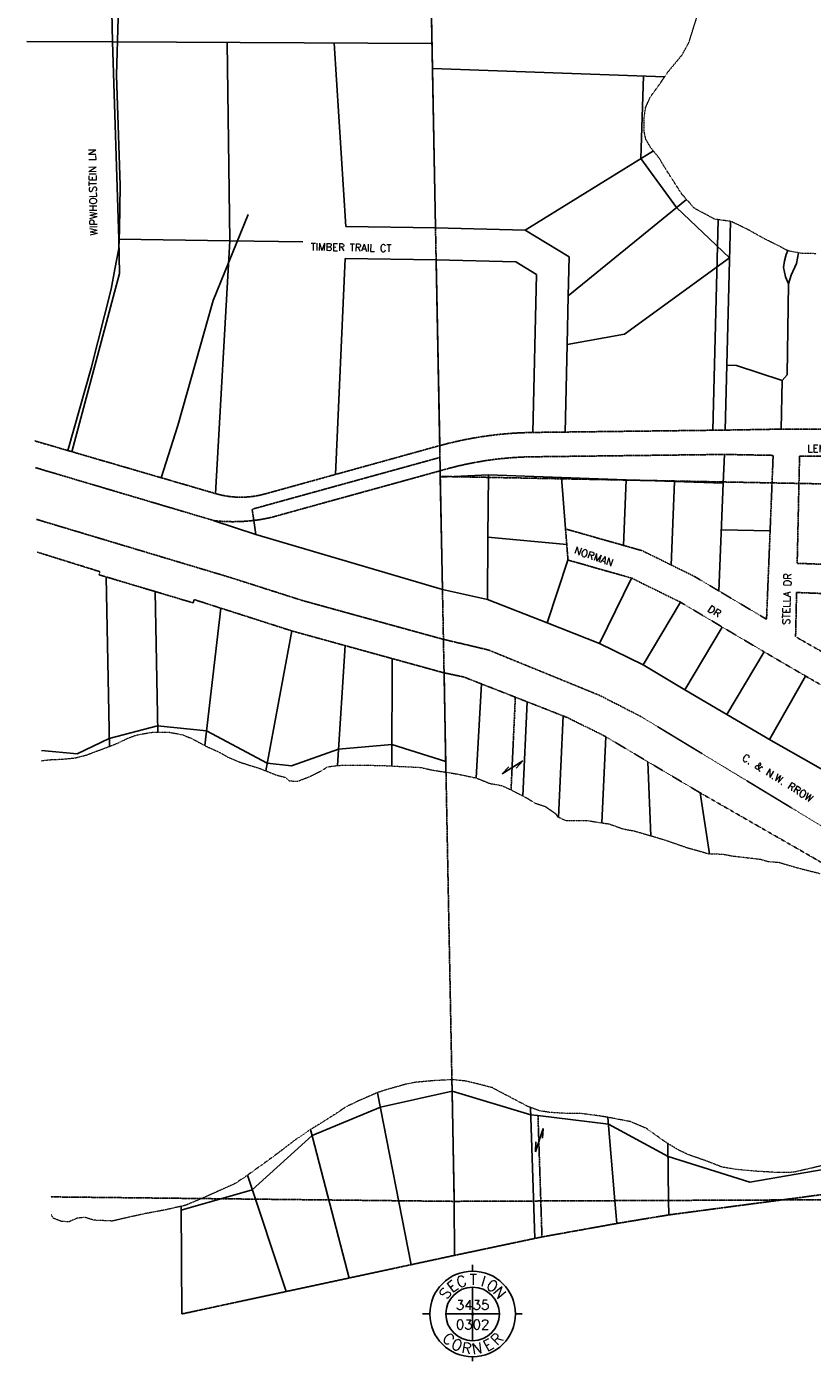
# Model space of a CAD drawing. Extents: x 382064 to 394843, y 99495 to 121971.
# Tile 1 of 36: x 382461 to 384075, y 99495 to 102237. Entities that reach past the tile are written whole.
import ezdxf
from ezdxf.enums import TextEntityAlignment as Align

# ---------------------------------------------------------------- set-up
doc = ezdxf.new("R2010")
doc.units = 0
doc.header["$LTSCALE"] = 0.005
doc.header["$MEASUREMENT"] = 0
for name, pattern in [('DGN Style 6', [74.75, 25, -12.5, 6.25, -12.5, 6, -12.5]), ('Erwl', [0.8, 0.175, -0.05, 0.35, -0.05, 0.175]), ('HIDDEN2', [0.1875, 0.125, -0.0625]), ('PHANTOM', [2.5, 1.25, -0.25, 0.25, -0.25, 0.25, -0.25])]:
    doc.linetypes.add(name, pattern=pattern)
for name, color, linetype in [('17N', 7, 'Continuous'), ('20H', 2, 'Continuous'), ('30F', 1, 'PHANTOM'), ('30S', 1, 'PHANTOM'), ('Y', 2, 'Continuous')]:
    doc.layers.add(name, color=color, linetype=linetype)
for name, color, linetype, lineweight in [('E_RW_Existing', 1, 'Erwl', 25), ('E_RW_Property', 1, 'Continuous', 25), ('E_WTR', 4, 'DGN Style 6', 15)]:
    doc.layers.add(name, color=color, linetype=linetype, lineweight=lineweight)
doc.styles.add('DIM', font='SIMPLEX', dxfattribs={"height": 20})
doc.styles.add('R', font='ROMANS.shx', dxfattribs={"height": 35})
doc.styles.add('T', font='TXT.shx', dxfattribs={"height": 20})

# ---------------------------------------------------------------- blocks, each defined once
blk = doc.blocks.new('H')
at = {"layer": '20H', "color": 2}
for p, q in [((0, 25), (5.2, 5.7)), ((0, -25), (0, 25)), ((-5.2, -5.7), (0, -25))]:
    blk.add_line(p, q, dxfattribs=at)
blk = doc.blocks.new('S', base_point=(4834.4, 3124.9))
at = {"layer": 'Y'}
for p, q in [((4834.4, 3212.9), (4834.4, 3226.2)), ((4834.4, 3124.9), (4834.4, 3179.9)), ((4746.4, 3124.9), (4731.5, 3124.9)), ((4834.4, 3124.9), (4779.4, 3124.9)), ((4834.4, 3124.9), (4889.4, 3124.9)), ((4834.4, 3124.9), (4834.4, 3069.9)), ((4922.4, 3124.9), (4936.3, 3124.9)), ((4834.4, 3062.4), (4834.4, 3061)), ((4834.4, 3036.9), (4834.4, 3027.7))]:
    blk.add_line(p, q, dxfattribs=at)
for radius in [88, 55, 2]:
    blk.add_circle((4834.4, 3124.9), radius, dxfattribs=at)
at = {"layer": 'Y', "style": 'DIM'}
for s, rotation, p in [('E', 37, (4799.4, 3173.2)), ('C', 20, (4815.1, 3181.4)), ('I', 343, (4853, 3181.6)), ('O', 326, (4868.8, 3173.7)), ('N', 309, (4881.6, 3161.5)), ('S', 54, (4786.8, 3160.9)), ('C', 317.5308, (4777.7, 3065.5)), ('O', 334.5308, (4797.5, 3051.5)), ('E', 28.5308, (4872.1, 3051.9)), ('R', 45.5308, (4891.8, 3066.1)), ('R', 351.5308, (4820.6, 3043.9)), ('N', 8.5308, (4844.9, 3043.4))]:
    blk.add_text(s, height=22, rotation=rotation, dxfattribs=at).set_placement(p, align=Align.CENTER)
blk.add_text('T', height=22, dxfattribs=at).set_placement((4835.6, 3184.6), align=Align.CENTER)
at = {"layer": 'Y', "style": 'T'}
for tag, p in [('SECN', (4834.4, 3133.6)), ('SECS', (4834.4, 3093.1))]:
    blk.add_attdef(tag, text='', height=20, dxfattribs=at).set_placement(p, align=Align.CENTER)

msp = doc.modelspace()

# ---------------------------------------------------------------- linework, layer by layer
at = {"layer": '30F'}
msp.add_line((385954.8, 101261.6), (383310.4, 101313.1), dxfattribs=at)
at = {"layer": '30S'}
for p, q in [((383281.8, 102802.5), (383339.1, 99823.7)), ((382510.3, 99832.9), (383339.1, 99823.7)), ((383339.1, 99823.7), (385978.8, 99835.1))]:
    msp.add_line(p, q, dxfattribs=at)
at = {"layer": 'E_RW_Existing'}
for p, q in [((383309.2, 101376.4), (383095, 101317.2)), ((382479.2, 101331.1), (382846.2, 101222.2)), ((383310.2, 101324.8), (383108.3, 101269)), ((382950.4, 101277.2), (383095, 101317.2)), ((383686.4, 101171.5), (383567.7, 101205.2)), ((383567.7, 101205.2), (383570.2, 101173.3)), ((383987.9, 101201.6), (383980.5, 101019.6)), ((382611.5, 101117.4), (382482.8, 101157.5)), ((383572.7, 101141.3), (383570.2, 101173.3)), ((383725.1, 101160.6), (383686.4, 101171.5)), ((383784.9, 101131.1), (383725.1, 101160.6)), ((383572.7, 101141.3), (383703.4, 101104.2)), ((383833, 101107.3), (383784.9, 101131.1)), ((384143.4, 101130.8), (384043.5, 101134.6)), ((382609.4, 101111), (382611.5, 101117.4)), ((382624.4, 101106.6), (382609.4, 101111)), ((382624.4, 101106.6), (382724.9, 101076.6)), ((383703.4, 101104.2), (383803.6, 101054.8)), ((383882.8, 101077.7), (383833, 101107.3)), ((382724.9, 101076.6), (382802.9, 101053.3)), ((383980.5, 101019.6), (383882.8, 101077.7)), ((384042.2, 101074.6), (384040.2, 100983.7)), ((384192.1, 101068.9), (384042.2, 101074.6)), ((382802.9, 101053.3), (382804.8, 101060.1)), ((383803.6, 101054.8), (383889.6, 101003.7)), ((383889.6, 101003.7), (383975.5, 100952.7)), ((384040.2, 100983.7), (384170.6, 100909.5)), ((383975.5, 100952.7), (384064.1, 100901)), ((384064.1, 100901), (384151, 100851.5)), ((383250.5, 99693.6), (383339.6, 99712.7)), ((383123.1, 99666.2), (383250.5, 99693.6)), ((382994.1, 99638.5), (383123.1, 99666.2)), ((382779.3, 99592.3), (382994.1, 99638.5))]:
    msp.add_line(p, q, dxfattribs=at)
at = {"layer": 'E_RW_Existing', "flags": 128}
for points in [[(383500.7, 101403.5), (383566.8, 101404.3), (383895.4, 101408.3), (384010.8, 101410.3), (384109.8, 101410.1), (384209.8, 101410), (384384.2, 101410.4), (384630.4, 101410.7), (384746.8, 101393.5), (384783.6, 101386.6)], [(382478, 101386), (382539.4, 101368.1), (382553.8, 101363.9), (382568.2, 101359.7), (382848.7, 101277.9)], [(383501.3, 101353.5), (383894.1, 101358.3), (383994.1, 101356.4), (383987.9, 101201.6)], [(384043.5, 101134.6), (384048.3, 101354.5), (384148.3, 101354.5), (384313.1, 101354.5), (384313.1, 101354.5), (384624.1, 101361), (384738.5, 101344.2), (384821.2, 101328.6)], [(382481.4, 101224.8), (382879.8, 101105.3), (383024.6, 101059), (383132.9, 101029.1), (383229.3, 101002.5), (383316.9, 100978.4)], [(382804.8, 101060.1), (382859.6, 101042.5), (383005.8, 100995.7), (383115.4, 100965.5), (383211.8, 100938.9), (383318.2, 100909.6)], [(384306.7, 99850), (384156.3, 99845.8), (384011.6, 99826.6), (383779.7, 99795.9), (383672.8, 99778.2), (383519.3, 99750.6), (383504.5, 99747.5), (383339.6, 99712.7)]]:
    msp.add_lwpolyline(points, dxfattribs=at)
at = {"layer": 'E_RW_Existing'}
for points in [[(383501.3, 101353.5, 0.064481), (383322.5, 101328.2), (383310.2, 101324.8)], [(383722.2, 100820), (384153.6, 100558.3), (384440.5, 100368.5), (384459.6, 100357.1, 0.05051), (384935.6, 100143.2), (385088, 100091.5)]]:
    msp.add_lwpolyline(points, format="xyb", dxfattribs=at)
at = {"layer": 'E_RW_Existing', "flags": 128}
msp.add_lwpolyline([(382846.2, 101222.2, 0.082383), (382963.8, 101229), (383108.3, 101269)], format="xyb", dxfattribs=at)
at = {"layer": 'E_RW_Existing'}
for points in [[(383316.9, 100978.4), (383409, 100956.7), (383531.2, 100906.8), (383637.6, 100863.3), (383722.2, 100820)], [(383318.2, 100909.6), (383358.9, 100901), (383469.7, 100857.6), (383570.1, 100818.2), (383647.7, 100779.9), (383844.5, 100662.9)], [(383844.5, 100662.9), (384086.9, 100523.7), (384272.6, 100403.9), (384376.8, 100329), (384398.7, 100313.4), (384556.7, 100229.5)]]:
    msp.add_lwpolyline(points, dxfattribs=at)
for centre, radius, start, end in [((383509.8, 100650.5), 753, 90.6923, 105.4503), ((382900.8, 101456.8), 186.4, 253.7517, 285.4462)]:
    msp.add_arc(centre, radius, start, end, dxfattribs=at)
at = {"layer": 'E_RW_Property'}
for p, q in [((382626.9, 102805.6), (382636.9, 102205.7)), ((382636.9, 102205.7), (382461, 102206.6)), ((383293.3, 102202.6), (382636.9, 102205.7)), ((382650.4, 101800.6), (382636.9, 102205.7)), ((382878.3, 101797.2), (382872.8, 102204.6)), ((383116.4, 101826.8), (383092.3, 102203.5)), ((383294.3, 102151), (383771.4, 102134.4)), ((383727.6, 102135.9), (383722.2, 101966)), ((383484.6, 101819.4), (383748.1, 101982)), ((383722.2, 101966), (383795.6, 101865.4)), ((383573.3, 101684.2), (383816.3, 101882.2)), ((383795.6, 101865.4), (383904.4, 101762.1)), ((383300.6, 101823.8), (383116.4, 101826.8)), ((383484.6, 101819.4), (383300.6, 101823.8)), ((383575.2, 101764.2), (383484.6, 101819.4)), ((383895.4, 101408.3), (383906.3, 101837.1)), ((382651.6, 101729.8), (382650.4, 101800.6)), ((382650.4, 101800.6), (382878.3, 101797.2)), ((382848.7, 101277.9), (382878.3, 101797.2)), ((382878.3, 101797.2), (383028.3, 101795)), ((383095, 101317.2), (383115.4, 101760.8)), ((383115.4, 101760.8), (383301.9, 101758)), ((383301.9, 101758), (383465.6, 101753.7)), ((383573.3, 101684.2), (383575.2, 101764.2)), ((383904.4, 101762.1), (383689.1, 101605.4)), ((384017.7, 101756.2), (384020.6, 101768.8)), ((384020.6, 101768.8), (384024.4, 101777.1)), ((384042, 101750.4), (384045.9, 101772.6)), ((383465.6, 101753.7), (383508.3, 101727.7)), ((384015.7, 101742.6), (384017.7, 101756.2)), ((384019.6, 101723.2), (384015.7, 101742.6)), ((384030.8, 101726.6), (384042, 101750.4)), ((382553.8, 101363.9), (382651.6, 101729.8)), ((383508.3, 101727.7), (383500.7, 101403.5)), ((384025.7, 101708.5), (384019.6, 101723.2)), ((384022.6, 101522.1), (384025.7, 101708.5)), ((384022.6, 101522.1), (384025.7, 101708.5)), ((384025.7, 101708.5), (384030.8, 101726.6)), ((383571, 101584.3), (383573.3, 101684.2)), ((383689.1, 101605.4), (383571, 101584.3)), ((383571, 101584.3), (383566.8, 101404.3)), ((383898.8, 101541.5), (383918.6, 101541.1)), ((383918.6, 101541.1), (384012.4, 101510.3)), ((384012.4, 101510.3), (384022.6, 101522.1)), ((384012.4, 101510.3), (384022.6, 101522.1)), ((384010.8, 101410.3), (384012.4, 101510.3)), ((384010.8, 101410.3), (384012.4, 101510.3)), ((383891.7, 101299.3), (383894.1, 101358.3)), ((383310.2, 101324.8), (383310.5, 101311.6)), ((383310.5, 101311.6), (383409.5, 101316.3)), ((383314.9, 101080.6), (383310.5, 101311.6)), ((383408.4, 101188.3), (383409.5, 101316.3)), ((383409.5, 101316.3), (383559.4, 101311.1)), ((383559.4, 101311.1), (383691.9, 101306.4)), ((383559.4, 101311.1), (383567.7, 101205.2)), ((383691.9, 101306.4), (383686.4, 101171.5)), ((383691.9, 101306.4), (383791.8, 101302.9)), ((383791.8, 101302.9), (383784.9, 101131.1)), ((383791.8, 101302.9), (383891.7, 101299.3)), ((383891.7, 101299.3), (383882.8, 101077.7)), ((382931.8, 101194), (382927.5, 101222.8)), ((382931.8, 101194), (383314.9, 101080.6)), ((383408.4, 101188.3), (383407.3, 101060.3)), ((383570.2, 101173.3), (383408.4, 101188.3)), ((383987.9, 101201.6), (383887.9, 101203.3)), ((383530.2, 101012.1), (383572.7, 101141.3)), ((382630.8, 100758.5), (382624.4, 101106.6)), ((383703.4, 101104.2), (383637.3, 100970.2)), ((382730, 100787.9), (382724.9, 101076.6)), ((383803.6, 101054.8), (383727, 100925.9)), ((382827.1, 100760.2), (382859.6, 101042.5)), ((382952.1, 100708.3), (383005.8, 100995.7)), ((383889.6, 101003.7), (383812.9, 100874.8)), ((383099.4, 100719.1), (383115.4, 100965.5)), ((383211, 100718.2), (383211.8, 100938.9)), ((383975.5, 100952.7), (383898.9, 100823.7)), ((383322.1, 100705.5), (383318.2, 100909.6)), ((383394.8, 100886.9), (383384.3, 100693.6)), ((384060.6, 100903), (383986.4, 100772.7)), ((383489.2, 100849.9), (383480.3, 100656.6)), ((382729.8, 100800.7), (382630.5, 100774.8)), ((382830.6, 100790.2), (382729.8, 100800.7)), ((383563, 100821), (383553.3, 100613)), ((382564.3, 100743.2), (382630.5, 100774.8)), ((382955, 100724), (382830.6, 100790.2)), ((383650.6, 100778.2), (383642.4, 100601.4)), ((382491.2, 100750.1), (382564.3, 100743.2)), ((383101.6, 100752.5), (383005.1, 100718.5)), ((383211.1, 100762.5), (383101.6, 100752.5)), ((383321.7, 100727.3), (383211.1, 100762.5)), ((383005.1, 100718.5), (382955, 100724)), ((383737, 100726.8), (383742.7, 100575)), ((383844.5, 100662.9), (383863.5, 100537.8)), ((383334.7, 100050.2), (383334.3, 100073.6)), ((383181.5, 100047), (383250.5, 99693.6)), ((383334.7, 100050.4), (383187.4, 100016.9)), ((383496.2, 100001.3), (383334.7, 100050.2)), ((383339.1, 99823.7), (383334.7, 100050.2)), ((383187.4, 100016.9), (383047.2, 99959.1)), ((383504.5, 99747.5), (383495.8, 100016.7)), ((383511.1, 99999.8), (383496.2, 100001.3)), ((383511.1, 99999.8), (383655.7, 99982.6)), ((383668.9, 99825.1), (383654.5, 99996.3)), ((383655.7, 99982.6), (383778.3, 99916)), ((383047.2, 99959.1), (382924.1, 99847.5)), ((383044, 99971.3), (383123.1, 99666.2)), ((383777.9, 99942.4), (383779.4, 99825.6)), ((383946.2, 99863.4), (383778.3, 99916)), ((384143.4, 99897), (383946.2, 99863.4)), ((382914.2, 99877.3), (382994.1, 99638.5)), ((382924.1, 99847.5), (382778.4, 99805.6)), ((382778.3, 99813.5), (382779.3, 99592.3)), ((383339.1, 99823.7), (383339.6, 99712.7)), ((383672.8, 99778.2), (383668.9, 99825.1)), ((383779.3, 99825.6), (383779.7, 99795.9))]:
    msp.add_line(p, q, dxfattribs=at)
at = {"layer": 'E_RW_Property', "linetype": 'HIDDEN2'}
for p, q in [((383309.7, 101352.2), (382924, 101245.7)), ((382924, 101245.7), (382927.5, 101222.8)), ((383464.6, 100859.6), (383455.8, 100669.2)), ((383519.3, 99750.6), (383511.1, 99999.8))]:
    msp.add_line(p, q, dxfattribs=at)
at = {"layer": 'E_RW_Property'}
for points in [[(383274.6, 103262.1), (383281.8, 102802.5), (383294.3, 102151), (383300.6, 101823.8)], [(383301.9, 101758), (383309.2, 101376.4)], [(384314, 100575.8), (384264.8, 100607.1), (384163.7, 100671.6), (384076.8, 100721.1), (383989.9, 100770.6), (383898.9, 100823.7), (383812.9, 100874.8), (383727, 100925.9), (383637.3, 100970.2), (383530.2, 101012.1), (383407.3, 101060.3), (383314.9, 101080.6)]]:
    msp.add_lwpolyline(points, dxfattribs=at)
at = {"layer": 'E_RW_Property', "flags": 128}
for points in [[(382545.8, 101366.2), (382593.2, 101535.5), (382634.5, 101698.2), (382641.9, 101739), (382650.2, 101781.5), (382651.3, 101819.7), (382652.9, 101911.1), (382645.5, 102137.6), (382648.9, 102255.5), (382643.8, 102420), (382644.8, 102499.2), (382645.7, 102542.7)], [(382736.9, 101310.5), (382771.7, 101418), (382844, 101674.9), (382915.8, 101851)], [(382931.8, 101194), (382846.2, 101222.2)]]:
    msp.add_lwpolyline(points, dxfattribs=at)
at = {"layer": 'E_RW_Property', "color": 2, "flags": 128}
msp.add_lwpolyline([(383870.4, 101408), (383881.3, 101840.5)], dxfattribs=at)
at = {"layer": 'E_RW_Property', "linetype": 'HIDDEN2', "flags": 128}
msp.add_lwpolyline([(383310.2, 101324.8), (383309.7, 101352.2)], dxfattribs=at)
at = {"layer": 'E_WTR'}
for points in [[(383731.6, 102069.6), (383741.6, 102092.4), (383761.5, 102119.6), (383777.5, 102143.4), (383808, 102180.3), (383821.7, 102206.2), (383830.7, 102235.3), (383838.8, 102260.8)], [(383731.6, 102069.6), (383728.9, 102053.8), (383728.5, 102035.4), (383728.5, 102022), (383731.6, 102007.6)], [(384082.3, 101770.7), (384054.3, 101771.2), (384030.8, 101775.2), (384021.8, 101777.9), (384006.5, 101786.4), (383978.2, 101800.2), (383940.6, 101821.1), (383907.9, 101836.9), (383874.2, 101841.5), (383832.8, 101863.7), (383806.7, 101893), (383785.3, 101926.3), (383774, 101943.8), (383759.8, 101967.5), (383742, 101989.6), (383731.6, 102007.6)], [(382491.7, 100729), (382494.3, 100729.5), (382512.7, 100731.4), (382532.7, 100732.1), (382560.8, 100734.9), (382584, 100740.8), (382598.8, 100746.7), (382618.6, 100753.8), (382647.5, 100765), (382667.1, 100774.6), (382685.1, 100781.5), (382713.2, 100786.8), (382725.3, 100788), (382754, 100787.5), (382780.6, 100782.6), (382799.9, 100774.7), (382828.8, 100759.2), (382858.8, 100745.5), (382873.2, 100737), (382897.3, 100726.6), (382940.2, 100713), (382952.1, 100708.3)], [(382952.1, 100708.3), (382974.7, 100699.4), (382992.3, 100695), (383000.4, 100688), (383007.2, 100687.2), (383018.5, 100687.3), (383042.7, 100696.7), (383066.1, 100708.3), (383078.8, 100716.5), (383099.4, 100719.1), (383113.3, 100720.2), (383161.4, 100719.9), (383197.3, 100718.9), (383232.3, 100717.1), (383269.3, 100715.4), (383293.5, 100710), (383322.1, 100705.5)], [(383322.1, 100705.5), (383332.2, 100703.9), (383346.7, 100701.5), (383384.3, 100693.6), (383412.8, 100682.3), (383437.7, 100677.7), (383455.8, 100669.2), (383490.7, 100651.2), (383503.4, 100642.6), (383526.3, 100634.9), (383546.7, 100620.8), (383551.5, 100613.9), (383567.2, 100606.6), (383588.1, 100606), (383613.5, 100605.9), (383657.4, 100599.1), (383686.2, 100588.9), (383709.6, 100584.6), (383747.6, 100573.6), (383774.4, 100565.4), (383816.7, 100550.7), (383862.3, 100537.8), (383891.1, 100537.2), (383909.1, 100533.5), (383967.2, 100526.8), (383984.6, 100521.8), (384005.3, 100520.5), (384042.3, 100509.5), (384091, 100497.2)], [(383334.3, 100073.6), (383299.4, 100071.8), (383261.9, 100068.5), (383241.8, 100064.9), (383201.6, 100053.6), (383182.1, 100047.3), (383142.9, 100030.4), (383116.9, 100017.8), (383099.6, 100006.1), (383067.3, 99985.6), (383038.2, 99967.6), (383010.8, 99948.7), (382976.1, 99922), (382942, 99897.2), (382912.3, 99875.9), (382888.3, 99859.9), (382829.2, 99833.3), (382786.8, 99815.4), (382778.3, 99813.5)], [(384095, 99897.2), (384070.3, 99891.4), (384035.3, 99883.4), (384004.8, 99882.9), (383958.1, 99885.6), (383919.3, 99889.1), (383889.4, 99894), (383858.3, 99906.1), (383819.9, 99919.6), (383800.1, 99928.9), (383789.9, 99935.1), (383771.3, 99946.5), (383748.1, 99963.4), (383733.9, 99973.5), (383701, 99987.5), (383653.7, 99996.5), (383636, 99999.4), (383601.4, 100003.9), (383574.1, 100004.1), (383537, 100006.2), (383514.5, 100009.6), (383489.9, 100018.8), (383463.2, 100032.8), (383437.7, 100046.2), (383417.1, 100057.2), (383388.1, 100064.8), (383362, 100070.9), (383336.6, 100073.7), (383334.3, 100073.6)], [(382778.3, 99813.5), (382744.5, 99805.9), (382705.1, 99798.6), (382661.1, 99788.9), (382636.8, 99783.2), (382598.5, 99785), (382580.2, 99790.9), (382564.4, 99788.9), (382547.8, 99781.6), (382532.8, 99782.3), (382516, 99788.8), (382511, 99796.9)]]:
    msp.add_lwpolyline(points, dxfattribs=at)

# ---------------------------------------------------------------- block references
at = {"layer": '20H'}
for p, rotation in [((383458.9, 100715.3), 302.0281157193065), ((383513.6, 99949.5), 341.5802037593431)]:
    msp.add_blockref('H', p, dxfattribs=dict(at, rotation=rotation))
at = {"layer": 'Y'}
ref = msp.add_blockref('S', (383376.9, 99592.3), dxfattribs=at)
ref.add_attrib('SECS', '0302', dxfattribs={"color": 2, "height": 20, "style": 'T'}).set_placement((383376.9, 99560.6), align=Align.CENTER)
ref.add_attrib('SECN', '3435', dxfattribs={"color": 2, "height": 20, "style": 'T'}).set_placement((383376.9, 99601), align=Align.CENTER)

# ---------------------------------------------------------------- texts
at = {"layer": '17N', "style": 'R'}
for s, rotation, p in [('WIPWHOLSTEIN LN', 91.0213, (382606.2, 101808.3)), ('TIMBER TRAIL CT', 358.943, (383044, 101777.6)), ('LEMMA CREEK RD', 0.6337, (384064.3, 101362.9)), ('NORMAN', 340.5054, (383584.4, 101155.3)), ('STELLA DR', 88.2094, (384028.2, 101008.2)), ('DR', 329.1061, (383858, 101036.7)), ('C. & N.W. RROW', 328.092, (383928.8, 100731.1))]:
    msp.add_text(s, height=15, rotation=rotation, dxfattribs=at).set_placement(p)

doc.saveas('drawing.dxf')
